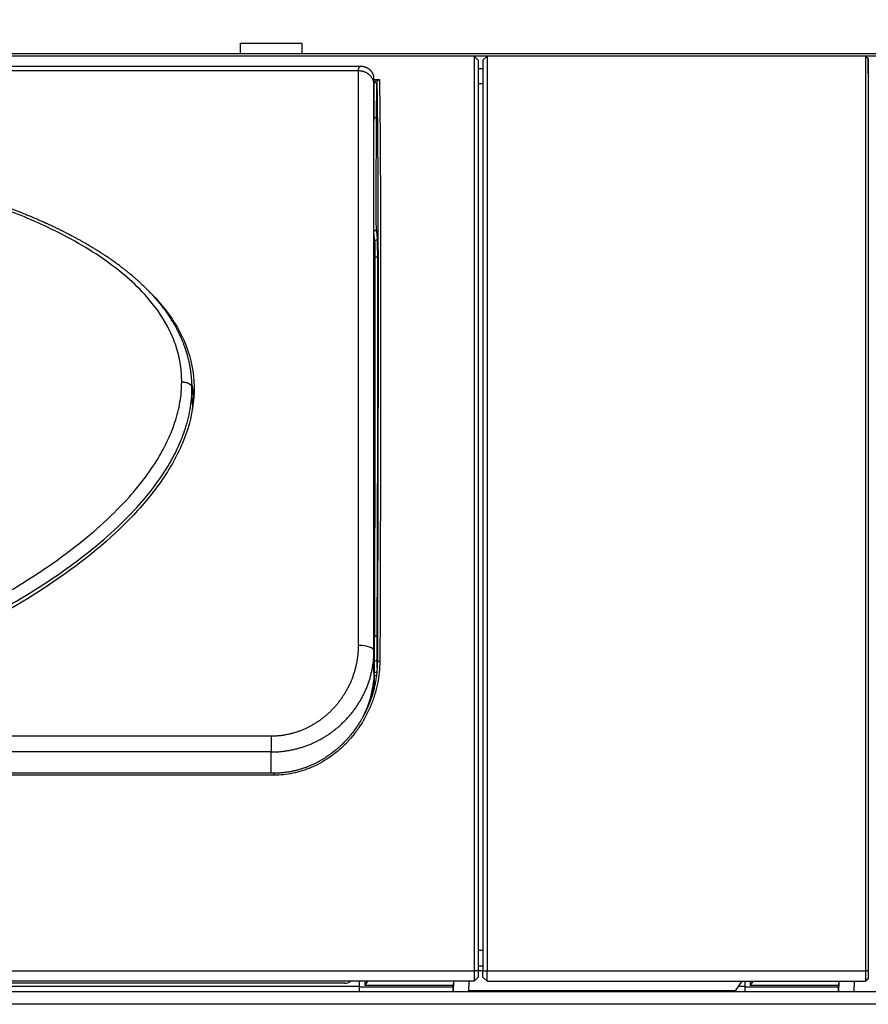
# Model space of a CAD drawing. Header units: millimetres. Extents: x 158 to 846, y 86 to 749.
# Tile 60 of 95: x 380 to 397, y 605 to 625. Entities that reach past the tile are written whole.
import ezdxf

# ---------------------------------------------------------------- set-up
doc = ezdxf.new("R2010")
doc.units = ezdxf.units.MM
doc.layers.add('1', color=7, linetype='CONTINUOUS', true_color=0xffffff)
doc.layers.add('TOP', color=7, linetype='CONTINUOUS', true_color=0xffffff)
doc.styles.add('iso-1', font='isocp.shx')
doc.dimstyles.get("Standard").update_dxf_attribs({"dimtxt": 0.18, "dimasz": 0.18, "dimexe": 0.18, "dimexo": 0.0625, "dimgap": 0.09, "dimtad": 0, "dimtih": 1, "dimtoh": 1, "dimdec": 4, "dimzin": 0, "dimdsep": 46, "dimtxsty": 'Standard', "dimcen": 0.09, "dimadec": 0, "dimazin": 0, "dimtfac": 1, "dimtdec": 4, "dimtofl": 0, "dimtmove": 0, "dimatfit": 3, "dimfxl": 1, "dimtolj": 1, "dimtzin": 0, "dimarcsym": 0})

# ---------------------------------------------------------------- blocks, each defined once
blk = doc.blocks.new('DimnDraft3D4')
at = {"layer": 'TOP', "color": 2, "linetype": 'Continuous', "transparency": 16777216}
for p, q in [((173.067, 621.759), (173.067, 746.14)), ((405.517, 731.359), (405.517, 746.14)), ((405.517, 744.14), (173.067, 744.14))]:
    blk.add_line(p, q, dxfattribs=at)
for points in [[(173.067, 744.14), (176.567, 744.601), (176.567, 743.679), (173.067, 744.14)], [(405.517, 744.14), (402.017, 743.679), (402.017, 744.601), (405.517, 744.14)]]:
    blk.add_solid(points, dxfattribs=at)
at = {"layer": 'TOP', "color": 2, "linetype": 'Continuous', "transparency": 16777216, "insert": (285.728, 744.711), "char_height": 3.5, "attachment_point": 7, "line_spacing_factor": 0.963855, "style": 'iso-1'}
blk.add_mtext('\\W01.000;\\fisocp.shx,bigfont.shx;2325 ', dxfattribs=at)

msp = doc.modelspace()

# ---------------------------------------------------------------- linework, layer by layer
at = {"layer": '1', "color": 7, "linetype": 'Continuous'}
for p, q in [((384.692, 623.909), (384.692, 624.109)), ((384.692, 624.109), (385.892, 624.109)), ((385.892, 623.909), (385.892, 624.109)), ((363.267, 623.909), (403.357, 623.909)), ((331.377, 623.859), (403.357, 623.859)), ((389.237, 623.858), (345.497, 623.858)), ((389.317, 623.778), (389.237, 623.858)), ((389.237, 623.858), (389.237, 606.062)), ((389.237, 623.858), (389.237, 623.858)), ((389.317, 623.778), (389.317, 623.778)), ((389.317, 623.778), (389.317, 606.061)), ((389.487, 623.858), (389.407, 623.778)), ((389.407, 623.778), (389.407, 606.061)), ((389.407, 623.778), (389.407, 623.778)), ((396.852, 623.858), (389.487, 623.858)), ((389.487, 623.858), (389.487, 623.858)), ((389.487, 623.858), (389.487, 606.062)), ((396.906, 623.509), (396.902, 623.805)), ((387.024, 623.655), (347.71, 623.655)), ((387.343, 623.328), (387.342, 623.33)), ((387.343, 623.328), (387.343, 623.333)), ((387.286, 623.292), (387.287, 623.288)), ((383.744, 617.462), (383.744, 617.466)), ((387.287, 611.86), (387.287, 612.284)), ((387.287, 611.859), (387.287, 611.86)), ((385.343, 609.905), (349.39, 609.905)), ((389.317, 606.159), (389.407, 606.159)), ((389.237, 606.062), (389.237, 605.859)), ((389.317, 605.939), (389.237, 605.859)), ((389.317, 606.064), (389.407, 606.064)), ((389.317, 606.061), (389.317, 605.939)), ((389.407, 605.939), (389.407, 606.061)), ((389.407, 605.939), (389.487, 605.859)), ((389.487, 605.859), (389.487, 606.062)), ((396.904, 605.909), (396.854, 605.859)), ((389.237, 605.859), (345.497, 605.859)), ((347.727, 605.759), (387.006, 605.759)), ((386.714, 605.82), (348.019, 605.82)), ((387.007, 605.742), (387.007, 605.859)), ((388.829, 605.742), (387.007, 605.742)), ((387.007, 605.659), (387.007, 605.742)), ((387.16, 605.859), (387.107, 605.774)), ((387.107, 605.859), (387.107, 605.774)), ((388.829, 605.774), (387.107, 605.774)), ((388.828, 605.659), (388.829, 605.742)), ((388.831, 605.859), (388.829, 605.774)), ((388.829, 605.742), (388.829, 605.774)), ((388.833, 605.659), (388.838, 605.859)), ((389.132, 605.659), (389.137, 605.859)), ((389.487, 605.859), (396.854, 605.859)), ((394.324, 605.67), (394.449, 605.859)), ((394.383, 605.759), (394.506, 605.759)), ((394.507, 605.742), (394.507, 605.859)), ((394.507, 605.659), (394.507, 605.742)), ((396.329, 605.742), (394.507, 605.742)), ((394.66, 605.859), (394.607, 605.774)), ((394.607, 605.859), (394.607, 605.774)), ((396.329, 605.774), (394.607, 605.774)), ((396.328, 605.659), (396.329, 605.742)), ((396.331, 605.859), (396.329, 605.774)), ((396.329, 605.742), (396.329, 605.774)), ((396.333, 605.659), (396.338, 605.859)), ((396.632, 605.659), (396.637, 605.859)), ((331.377, 605.659), (403.357, 605.659)), ((394.324, 605.67), (389.132, 605.67)), ((389.257, 605.659), (389.257, 605.67))]:
    msp.add_line(p, q, dxfattribs=at)
at = {"layer": '1', "color": 252, "linetype": 'Continuous'}
for p, q in [((389.237, 623.858), (345.497, 623.858)), ((389.317, 623.778), (389.237, 623.858)), ((389.407, 623.778), (389.487, 623.858)), ((396.852, 623.858), (389.487, 623.858)), ((347.747, 623.574), (386.987, 623.574)), ((389.406, 623.609), (389.316, 623.609)), ((396.906, 623.609), (396.904, 623.609)), ((387.287, 623.399), (387.392, 623.399)), ((387.293, 623.339), (387.287, 623.339)), ((387.288, 622.657), (387.293, 623.339)), ((387.338, 622.646), (387.343, 623.328)), ((389.407, 623.319), (389.317, 623.319)), ((387.286, 622.657), (387.288, 622.657)), ((387.347, 622.489), (387.349, 622.489)), ((387.355, 620.314), (387.334, 620.5)), ((387.305, 620.265), (387.287, 620.43)), ((387.305, 620.265), (387.287, 620.265)), ((387.309, 619.942), (387.287, 619.942)), ((383.754, 617.085), (383.745, 617.397)), ((387.287, 612.567), (387.3, 612.567)), ((387.299, 612.088), (387.287, 612.088)), ((387.299, 611.863), (387.299, 612.088)), ((387.349, 611.963), (387.349, 612.123)), ((387.351, 612.012), (387.352, 612.07)), ((387.287, 611.863), (387.299, 611.863)), ((387.293, 611.675), (387.277, 611.675)), ((373.229, 610.631), (385.287, 610.631)), ((385.287, 610.631), (385.287, 610.318)), ((385.287, 610.318), (372.286, 610.318)), ((385.287, 609.905), (385.287, 610.318)), ((385.342, 609.866), (349.391, 609.866)), ((389.317, 606.464), (389.407, 606.464)), ((345.497, 606.062), (389.237, 606.062)), ((389.317, 606.061), (389.237, 606.062)), ((389.407, 606.061), (389.487, 606.062)), ((389.487, 606.062), (396.852, 606.062)), ((403.357, 605.409), (331.377, 605.409))]:
    msp.add_line(p, q, dxfattribs=at)
at = {"layer": '1', "color": 7, "linetype": 'Continuous'}
for centre, major_axis, ratio, start_param, end_param in [((387.288, 622.646), (-0.05, 0.0004), 0.227403, 3.147929, 4.71412), ((387.348, 622.489), (0.001, 0.15), 0.006171, 4.712427, 7.85402), ((387.348, 622.489), (0.001, 0.15), 0.006171, 1.570834, 4.712427), ((387.284, 620.5), (-0.0497, -0.0055), 0.998613, 1.506035, 3.024143), ((387.309, 619.982), (-0.05, -0.0001), 0.814014, 1.56878, 3.130988), ((387.299, 612.123), (-0.05, 0), 0.707107, 1.570796, 3.13285), ((387.4, 612.069), (0.05, -0.0002), 0.345959, 1.572144, 3.101293), ((387.299, 611.899), (-0.05, 0), 0.707107, 1.570796, 2.683523), ((386.714, 605.925), (0.15, 0), 0.70217, 4.712389, 5.607407)]:
    msp.add_ellipse(centre, major_axis=major_axis, ratio=ratio, start_param=start_param, end_param=end_param, dxfattribs=at)
at = {"layer": '1', "color": 252, "linetype": 'Continuous'}
msp.add_ellipse((386.987, 612.284), major_axis=(-0.3, 0), ratio=0.351057, start_param=3.141593, end_param=4.712389, dxfattribs=at)
at = {"layer": '1', "color": 7, "linetype": 'Continuous'}
for points, degree in [([(396.902, 623.808), (396.852, 623.858)], 1), ([(396.906, 623.509), (396.906, 623.493), (396.906, 623.476), (396.907, 623.459)], 3), ([(389.407, 623.319), (389.362, 623.319), (389.317, 623.319)], 2), ([(387.287, 612.284), (387.287, 612.345), (387.287, 612.469), (387.287, 612.653), (387.287, 612.837), (387.287, 613.02), (387.287, 613.202), (387.287, 613.383), (387.287, 613.563), (387.287, 613.743), (387.287, 613.921), (387.287, 614.098), (387.287, 614.275), (387.287, 614.45), (387.287, 614.625), (387.287, 614.798), (387.287, 614.971), (387.287, 615.142), (387.287, 615.312), (387.287, 615.482), (387.287, 615.65), (387.287, 615.816), (387.287, 615.982), (387.287, 616.147), (387.287, 616.31), (387.287, 616.472), (387.287, 616.633), (387.287, 616.792), (387.287, 616.951), (387.287, 617.108), (387.287, 617.263), (387.287, 617.418), (387.287, 617.571), (387.287, 617.722), (387.287, 617.873), (387.287, 618.021), (387.287, 618.169), (387.287, 618.315), (387.287, 618.459), (387.287, 618.602), (387.287, 618.744), (387.287, 618.884), (387.287, 619.022), (387.287, 619.159), (387.287, 619.294), (387.287, 619.428), (387.287, 619.56), (387.287, 619.691), (387.287, 619.82), (387.287, 619.947), (387.287, 620.073), (387.287, 620.197), (387.287, 620.319), (387.287, 620.44), (387.287, 620.559), (387.287, 620.676), (387.287, 620.792), (387.287, 620.905), (387.287, 621.017), (387.287, 621.127), (387.287, 621.236), (387.287, 621.342), (387.287, 621.447), (387.287, 621.55), (387.287, 621.651), (387.287, 621.75), (387.287, 621.848), (387.287, 621.943), (387.287, 622.037), (387.287, 622.128), (387.287, 622.218), (387.287, 622.306), (387.287, 622.392), (387.287, 622.476), (387.287, 622.558), (387.287, 622.638), (387.287, 622.716), (387.287, 622.792), (387.287, 622.867), (387.287, 622.935), (387.287, 622.995), (387.287, 623.047), (387.287, 623.092), (387.287, 623.131), (387.287, 623.165), (387.287, 623.196), (387.287, 623.222), (387.287, 623.247), (387.287, 623.268), (387.287, 623.281), (387.287, 623.288)], 3), ([(387.359, 619.982), (387.359, 620.021), (387.358, 620.093), (387.358, 620.183), (387.357, 620.251), (387.356, 620.296), (387.355, 620.311), (387.355, 620.314)], 3), ([(383.744, 617.468), (383.761, 617.369), (383.772, 617.268), (383.776, 617.167)], 3), ([(383.753, 617.15), (383.748, 617.306), (383.744, 617.462)], 2), ([(383.754, 617.085), (383.753, 617.049), (383.751, 617.014), (383.75, 616.978)], 3), ([(383.754, 617.085), (383.753, 617.107), (383.752, 617.128), (383.751, 617.15)], 3), ([(387.286, 612.263), (387.286, 612.27), (387.287, 612.277), (387.287, 612.284)], 3), ([(387.299, 611.797), (387.299, 611.809), (387.299, 611.832), (387.299, 611.853), (387.299, 611.863)], 3), ([(387.293, 611.675), (387.295, 611.697), (387.298, 611.739), (387.299, 611.779), (387.299, 611.797)], 3), ([(396.907, 605.909), (396.89, 605.893), (396.873, 605.876), (396.857, 605.859)], 3)]:
    msp.add_open_spline(points, degree=degree, dxfattribs=at)
for points, knots in [([(396.852, 623.858), (396.852, 623.857), (396.852, 623.843), (396.852, 623.768), (396.852, 623.557), (396.853, 623.172), (396.853, 622.641), (396.853, 621.971), (396.853, 621.165), (396.853, 620.234), (396.853, 619.18), (396.853, 618.018), (396.853, 616.75), (396.853, 615.397), (396.853, 613.96), (396.853, 612.458), (396.853, 610.896), (396.852, 609.297), (396.852, 607.858), (396.852, 606.779), (396.852, 606.241), (396.852, 606.062)], [0, 0, 0, 0, 0.019608, 0.058824, 0.117647, 0.176471, 0.235294, 0.294118, 0.352941, 0.411765, 0.470588, 0.529412, 0.588235, 0.647059, 0.705882, 0.764706, 0.823529, 0.882353, 0.941176, 0.980392, 1, 1, 1, 1]), ([(396.902, 623.808), (396.902, 623.802), (396.902, 623.79), (396.903, 623.725), (396.903, 623.626), (396.903, 623.443), (396.903, 623.123), (396.903, 622.595), (396.903, 621.926), (396.903, 621.123), (396.903, 620.193), (396.903, 619.144), (396.903, 617.983), (396.903, 616.722), (396.903, 615.369), (396.903, 613.938), (396.903, 612.438), (396.903, 610.884), (396.903, 609.556), (396.903, 608.482), (396.903, 607.765), (396.902, 607.137), (396.902, 606.599), (396.902, 606.24), (396.902, 606.061)], [0, 0, 0, 0, 0.029039, 0.058079, 0.087374, 0.116669, 0.175564, 0.234601, 0.293583, 0.352569, 0.411501, 0.470522, 0.529465, 0.588486, 0.647418, 0.706405, 0.765386, 0.824424, 0.883318, 0.912615, 0.941912, 0.961274, 0.980637, 1, 1, 1, 1]), ([(386.987, 623.574), (386.987, 623.577), (386.987, 623.583), (386.987, 623.592), (386.988, 623.601), (386.989, 623.608), (386.99, 623.616), (386.991, 623.622), (386.993, 623.628), (386.995, 623.634), (386.998, 623.639), (387, 623.643), (387.003, 623.646), (387.006, 623.649), (387.01, 623.652), (387.014, 623.654), (387.017, 623.655), (387.02, 623.655), (387.021, 623.655)], [0, 0, 0, 0, 0.063279, 0.126558, 0.189837, 0.253116, 0.316395, 0.379674, 0.442953, 0.506231, 0.56951, 0.632789, 0.696068, 0.759347, 0.822626, 0.885905, 0.949184, 1, 1, 1, 1]), ([(387.287, 623.422), (387.287, 623.422), (387.287, 623.424), (387.287, 623.425), (387.287, 623.427), (387.287, 623.429), (387.286, 623.43), (387.286, 623.431), (387.286, 623.432), (387.286, 623.433), (387.286, 623.433), (387.286, 623.433), (387.286, 623.433), (387.286, 623.434), (387.286, 623.434), (387.286, 623.435), (387.286, 623.436), (387.286, 623.438), (387.286, 623.442), (387.286, 623.446), (387.285, 623.45), (387.285, 623.454), (387.284, 623.459), (387.283, 623.464), (387.282, 623.471), (387.28, 623.477), (387.278, 623.483), (387.276, 623.491), (387.272, 623.499), (387.269, 623.508), (387.265, 623.516), (387.26, 623.524), (387.256, 623.532), (387.251, 623.54), (387.243, 623.551), (387.234, 623.563), (387.223, 623.574), (387.213, 623.584), (387.203, 623.593), (387.191, 623.602), (387.179, 623.61), (387.167, 623.618), (387.155, 623.624), (387.143, 623.63), (387.128, 623.636), (387.112, 623.642), (387.096, 623.646), (387.083, 623.649), (387.073, 623.651), (387.063, 623.653), (387.053, 623.654), (387.041, 623.655), (387.032, 623.655), (387.025, 623.655), (387.024, 623.655)], [0, 0, 0, 0, 0.006038, 0.049787, 0.081818, 0.10984, 0.133862, 0.153895, 0.169945, 0.182018, 0.188466, 0.192681, 0.193952, 0.194667, 0.195498, 0.199596, 0.207064, 0.222277, 0.243515, 0.270809, 0.294965, 0.315472, 0.332432, 0.346023, 0.356815, 0.369209, 0.384919, 0.404078, 0.426783, 0.45252, 0.476728, 0.498408, 0.517519, 0.534029, 0.562047, 0.595234, 0.625483, 0.650291, 0.673794, 0.699376, 0.726603, 0.754199, 0.776498, 0.800396, 0.826933, 0.856157, 0.886047, 0.90234, 0.916677, 0.931056, 0.948229, 0.968558, 0.993126, 1, 1, 1, 1]), ([(387.286, 623.293), (387.286, 623.303), (387.287, 623.323), (387.287, 623.35), (387.287, 623.373), (387.287, 623.385), (387.287, 623.39)], [0, 0, 0, 0, 0.245085, 0.509568, 0.774523, 1, 1, 1, 1]), ([(387.287, 623.381), (387.287, 623.383), (387.287, 623.386), (387.287, 623.39), (387.287, 623.395), (387.287, 623.399), (387.287, 623.403), (387.287, 623.407), (387.287, 623.411), (387.287, 623.414), (387.287, 623.417), (387.287, 623.419), (387.287, 623.422), (387.287, 623.424), (387.287, 623.425), (387.287, 623.427), (387.287, 623.428), (387.287, 623.429), (387.287, 623.429), (387.287, 623.429), (387.287, 623.429), (387.287, 623.429), (387.287, 623.429)], [0, 0, 0, 0, 0.047873, 0.100256, 0.152639, 0.205022, 0.257405, 0.309788, 0.362171, 0.414555, 0.466938, 0.519321, 0.571704, 0.624087, 0.67647, 0.728853, 0.781236, 0.83362, 0.886003, 0.938386, 0.990769, 1, 1, 1, 1]), ([(383.744, 617.466), (383.744, 617.469), (383.744, 617.479), (383.743, 617.495), (383.742, 617.514), (383.741, 617.534), (383.74, 617.555), (383.738, 617.576), (383.736, 617.598), (383.734, 617.62), (383.732, 617.642), (383.73, 617.663), (383.727, 617.684), (383.725, 617.703), (383.723, 617.718), (383.721, 617.73), (383.72, 617.739), (383.719, 617.747), (383.718, 617.754), (383.716, 617.765), (383.714, 617.779), (383.711, 617.798), (383.706, 617.822), (383.701, 617.851), (383.694, 617.883), (383.688, 617.913), (383.681, 617.944), (383.673, 617.975), (383.665, 618.008), (383.658, 618.032), (383.653, 618.049), (383.65, 618.059), (383.647, 618.069), (383.645, 618.078), (383.642, 618.087), (383.638, 618.099), (383.634, 618.113), (383.628, 618.13), (383.622, 618.149), (383.614, 618.172), (383.605, 618.198), (383.595, 618.227), (383.584, 618.256), (383.573, 618.284), (383.563, 618.309), (383.553, 618.332), (383.544, 618.353), (383.536, 618.371), (383.529, 618.387), (383.524, 618.398), (383.52, 618.406), (383.518, 618.412), (383.514, 618.419), (383.51, 618.428), (383.504, 618.44), (383.498, 618.454), (383.49, 618.47), (383.481, 618.487), (383.471, 618.508), (383.458, 618.533), (383.443, 618.561), (383.429, 618.587), (383.414, 618.613), (383.399, 618.639), (383.383, 618.666), (383.366, 618.694), (383.351, 618.719), (383.339, 618.738), (383.331, 618.75), (383.325, 618.76), (383.319, 618.768), (383.315, 618.775), (383.311, 618.781), (383.306, 618.789), (383.299, 618.8), (383.29, 618.812), (383.28, 618.828), (383.267, 618.846), (383.251, 618.868), (383.233, 618.893), (383.214, 618.92), (383.193, 618.948), (383.171, 618.977), (383.148, 619.006), (383.126, 619.033), (383.107, 619.056), (383.091, 619.076), (383.076, 619.094), (383.063, 619.109), (383.052, 619.122), (383.043, 619.132), (383.037, 619.139), (383.031, 619.146), (383.023, 619.155), (383.014, 619.165), (383.002, 619.178), (382.989, 619.193), (382.975, 619.208), (382.961, 619.223), (382.948, 619.238), (382.934, 619.252), (382.92, 619.267), (382.898, 619.29), (382.866, 619.322), (382.83, 619.358), (382.799, 619.388), (382.772, 619.414), (382.746, 619.438), (382.722, 619.461), (382.698, 619.482), (382.676, 619.502), (382.657, 619.519), (382.639, 619.535), (382.623, 619.548), (382.61, 619.559), (382.6, 619.568), (382.592, 619.575), (382.585, 619.581), (382.58, 619.585), (382.574, 619.59), (382.568, 619.595), (382.56, 619.602), (382.549, 619.611), (382.535, 619.623), (382.52, 619.635), (382.504, 619.648), (382.489, 619.66), (382.471, 619.675), (382.451, 619.69), (382.429, 619.707), (382.408, 619.724), (382.386, 619.741), (382.361, 619.76), (382.332, 619.781), (382.301, 619.805), (382.267, 619.83), (382.23, 619.856), (382.194, 619.882), (382.16, 619.905), (382.128, 619.927), (382.096, 619.949), (382.066, 619.969), (382.038, 619.988), (382.014, 620.003), (381.993, 620.017), (381.976, 620.027), (381.963, 620.036), (381.952, 620.043), (381.944, 620.048), (381.937, 620.052), (381.93, 620.057), (381.922, 620.062), (381.912, 620.069), (381.898, 620.077), (381.88, 620.089), (381.857, 620.103), (381.831, 620.118), (381.803, 620.136), (381.771, 620.154), (381.738, 620.174), (381.697, 620.198), (381.65, 620.225), (381.594, 620.257), (381.536, 620.289), (381.475, 620.322), (381.414, 620.355), (381.35, 620.388), (381.285, 620.421), (381.22, 620.454), (381.153, 620.487), (381.086, 620.519), (381.032, 620.545), (380.992, 620.564), (380.967, 620.575), (380.945, 620.585), (380.926, 620.594), (380.911, 620.601), (380.899, 620.606), (380.89, 620.61), (380.882, 620.614), (380.873, 620.618), (380.861, 620.624), (380.847, 620.63), (380.829, 620.638), (380.806, 620.648), (380.779, 620.66), (380.747, 620.674), (380.713, 620.689), (380.677, 620.704), (380.642, 620.719), (380.607, 620.734), (380.571, 620.749), (380.534, 620.764), (380.476, 620.788), (380.395, 620.821), (380.293, 620.861), (380.196, 620.898), (380.102, 620.933), (380.013, 620.966), (379.927, 620.997), (379.844, 621.027), (379.764, 621.054), (379.686, 621.081), (379.609, 621.107), (379.532, 621.132), (379.455, 621.157), (379.382, 621.18), (379.311, 621.202), (379.244, 621.223), (379.18, 621.243), (379.115, 621.262), (379.047, 621.282), (378.976, 621.303), (378.9, 621.325), (378.821, 621.347), (378.735, 621.371), (378.643, 621.397), (378.543, 621.424), (378.439, 621.451), (378.333, 621.478), (378.182, 621.516), (377.986, 621.564), (377.743, 621.621), (377.498, 621.676), (377.301, 621.718), (377.156, 621.748), (377.062, 621.767), (376.971, 621.785), (376.881, 621.803), (376.795, 621.819), (376.705, 621.836), (376.614, 621.853), (376.521, 621.871), (376.431, 621.887), (376.359, 621.9), (376.306, 621.909), (376.272, 621.915), (376.241, 621.92), (376.214, 621.925), (376.192, 621.929), (376.175, 621.932), (376.163, 621.934), (376.153, 621.935), (376.145, 621.937), (376.138, 621.938), (376.128, 621.94), (376.114, 621.942), (376.093, 621.946), (376.068, 621.95), (376.04, 621.954), (376.011, 621.959), (375.981, 621.964), (375.949, 621.969), (375.874, 621.982), (375.757, 622.001), (375.594, 622.026), (375.428, 622.051), (375.258, 622.076), (375.084, 622.101), (374.907, 622.125), (374.73, 622.149), (374.52, 622.176), (374.277, 622.206), (374.001, 622.238), (373.728, 622.268), (373.456, 622.297), (373.177, 622.325), (372.888, 622.352), (372.651, 622.372), (372.476, 622.387), (372.364, 622.396), (372.256, 622.405), (372.153, 622.412), (372.057, 622.42), (371.966, 622.426), (371.879, 622.433), (371.794, 622.439), (371.711, 622.445), (371.627, 622.45), (371.537, 622.456), (371.442, 622.462), (371.34, 622.469), (371.235, 622.475), (371.126, 622.482), (371.014, 622.488), (370.898, 622.494), (370.78, 622.501), (370.66, 622.507), (370.541, 622.513), (370.411, 622.519), (370.27, 622.525), (370.119, 622.532), (369.968, 622.538), (369.815, 622.544), (369.692, 622.548), (369.601, 622.551), (369.541, 622.553), (369.48, 622.555), (369.415, 622.557), (369.346, 622.56), (369.272, 622.562), (369.195, 622.564), (369.114, 622.566), (369.029, 622.568), (368.94, 622.57), (368.848, 622.572), (368.751, 622.574), (368.651, 622.576), (368.547, 622.578), (368.439, 622.58), (368.327, 622.582), (368.211, 622.583), (368.087, 622.585), (367.955, 622.586), (367.815, 622.587), (367.669, 622.588), (367.52, 622.589), (367.418, 622.589), (367.367, 622.589)], [0, 0, 0, 0, 0.00058, 0.0016, 0.002767, 0.004072, 0.005433, 0.006838, 0.008287, 0.009654, 0.011058, 0.0125, 0.01391, 0.01514, 0.016184, 0.016888, 0.017472, 0.017935, 0.018387, 0.018975, 0.01995, 0.021159, 0.022601, 0.024744, 0.026799, 0.028754, 0.030607, 0.032921, 0.035056, 0.037003, 0.037716, 0.0384, 0.039054, 0.03968, 0.040276, 0.040966, 0.04192, 0.043096, 0.044461, 0.04581, 0.047826, 0.049715, 0.051799, 0.053704, 0.055429, 0.05708, 0.058537, 0.059803, 0.060877, 0.061759, 0.062199, 0.062572, 0.063037, 0.063685, 0.064516, 0.06551, 0.066681, 0.067946, 0.069177, 0.071289, 0.07329, 0.07518, 0.076997, 0.078905, 0.080922, 0.083051, 0.085286, 0.086373, 0.087306, 0.088085, 0.088708, 0.089177, 0.089522, 0.09016, 0.090971, 0.091954, 0.093111, 0.09444, 0.096263, 0.098253, 0.100342, 0.10253, 0.104816, 0.107202, 0.109686, 0.111265, 0.11288, 0.114382, 0.115684, 0.116786, 0.117512, 0.118114, 0.118625, 0.119309, 0.120222, 0.1213, 0.122572, 0.123874, 0.125157, 0.126421, 0.127665, 0.128891, 0.130097, 0.133764, 0.137242, 0.139611, 0.141884, 0.144061, 0.146141, 0.148106, 0.149901, 0.151523, 0.152973, 0.154251, 0.155357, 0.156105, 0.156747, 0.157283, 0.157713, 0.158072, 0.158534, 0.159207, 0.16009, 0.161185, 0.162446, 0.16369, 0.164898, 0.166069, 0.167837, 0.169516, 0.171106, 0.172644, 0.17463, 0.176806, 0.179173, 0.181731, 0.18448, 0.18742, 0.189631, 0.191939, 0.194329, 0.196559, 0.198544, 0.200284, 0.201702, 0.202902, 0.203885, 0.204651, 0.2052, 0.205568, 0.20602, 0.206611, 0.207339, 0.208205, 0.209548, 0.211128, 0.212944, 0.214898, 0.217067, 0.219425, 0.221786, 0.225428, 0.228987, 0.233114, 0.237123, 0.241014, 0.245359, 0.249572, 0.253804, 0.258085, 0.262414, 0.266792, 0.268422, 0.270025, 0.271429, 0.272609, 0.273605, 0.274354, 0.274857, 0.275272, 0.27586, 0.276604, 0.277486, 0.278507, 0.280006, 0.281729, 0.283676, 0.285847, 0.288242, 0.29028, 0.292457, 0.294708, 0.296935, 0.299135, 0.305531, 0.311697, 0.317633, 0.323194, 0.328538, 0.333664, 0.338573, 0.343276, 0.34782, 0.352211, 0.356864, 0.361331, 0.365614, 0.369711, 0.373623, 0.377138, 0.380847, 0.384754, 0.388861, 0.393166, 0.397671, 0.402374, 0.407777, 0.413421, 0.419301, 0.425267, 0.431247, 0.444641, 0.458102, 0.47163, 0.485225, 0.490399, 0.495515, 0.500497, 0.505345, 0.510059, 0.51464, 0.519866, 0.524907, 0.529761, 0.53443, 0.536444, 0.538293, 0.539954, 0.541428, 0.542715, 0.543457, 0.544118, 0.544687, 0.545079, 0.545391, 0.545814, 0.546661, 0.547762, 0.549118, 0.550729, 0.552173, 0.553774, 0.555529, 0.557336, 0.565789, 0.57444, 0.583287, 0.592331, 0.601571, 0.610966, 0.62031, 0.629576, 0.644237, 0.658698, 0.672958, 0.687084, 0.701179, 0.716648, 0.732081, 0.738056, 0.743843, 0.749443, 0.754854, 0.759696, 0.764376, 0.768896, 0.773255, 0.777479, 0.781794, 0.786253, 0.791323, 0.796566, 0.801983, 0.807573, 0.813337, 0.819274, 0.825385, 0.831583, 0.837717, 0.843782, 0.85162, 0.859342, 0.866945, 0.874945, 0.88281, 0.885863, 0.888895, 0.892004, 0.8953, 0.898858, 0.902611, 0.906561, 0.910706, 0.915047, 0.919584, 0.924316, 0.929245, 0.934369, 0.93969, 0.945206, 0.950918, 0.956826, 0.962929, 0.969869, 0.977047, 0.984461, 0.992112, 1, 1, 1, 1]), ([(387.33, 620.967), (387.33, 620.994), (387.33, 621.074), (387.33, 621.22), (387.331, 621.408), (387.332, 621.609), (387.332, 621.823), (387.334, 622.046), (387.335, 622.266), (387.336, 622.472), (387.337, 622.59), (387.338, 622.646)], [0, 0, 0, 0, 0.062343, 0.17955, 0.296757, 0.413964, 0.531171, 0.648379, 0.765586, 0.882793, 1, 1, 1, 1]), ([(382.818, 619.37), (383.018, 619.183), (383.198, 618.98), (383.499, 618.536), (383.62, 618.289), (383.771, 617.768), (383.801, 617.497), (383.76, 616.935), (383.691, 616.656), (383.47, 616.103), (383.317, 615.833), (382.958, 615.32), (382.749, 615.073), (382.062, 614.368), (381.538, 613.954), (380.408, 613.198), (379.804, 612.859), (378.56, 612.252), (377.915, 611.981), (375.954, 611.261), (374.607, 610.898), (373.229, 610.631)], [0, 0, 0, 0, 0.060032, 0.060032, 0.122697, 0.122697, 0.185361, 0.185361, 0.248026, 0.248026, 0.31069, 0.31069, 0.373355, 0.373355, 0.498684, 0.498684, 0.624013, 0.624013, 0.749342, 0.749342, 1, 1, 1, 1]), ([(387.35, 612.586), (387.351, 612.953), (387.353, 613.676), (387.356, 614.728), (387.359, 615.739), (387.36, 616.704), (387.361, 617.617), (387.361, 618.231), (387.361, 618.547), (387.361, 618.589)], [0, 0, 0, 0, 0.162466, 0.324932, 0.487399, 0.649865, 0.812331, 0.974797, 1, 1, 1, 1]), ([(387.366, 618.445), (387.366, 618.319), (387.366, 617.906), (387.365, 617.179), (387.364, 616.239), (387.362, 615.254), (387.359, 614.228), (387.356, 613.167), (387.353, 612.439), (387.352, 612.07)], [0, 0, 0, 0, 0.069835, 0.224863, 0.37989, 0.534918, 0.689945, 0.844973, 1, 1, 1, 1]), ([(387.349, 612.159), (387.349, 612.181), (387.349, 612.238), (387.349, 612.338), (387.349, 612.459), (387.35, 612.543), (387.35, 612.586)], [0, 0, 0, 0, 0.175598, 0.450399, 0.725199, 1, 1, 1, 1]), ([(387.352, 612.072), (387.352, 612.05), (387.351, 612.006), (387.348, 611.942), (387.343, 611.881), (387.337, 611.823), (387.33, 611.768), (387.321, 611.716), (387.312, 611.668), (387.303, 611.622), (387.293, 611.577), (387.282, 611.532), (387.27, 611.489), (387.259, 611.449), (387.248, 611.414), (387.237, 611.382), (387.228, 611.355), (387.22, 611.333), (387.214, 611.315), (387.208, 611.3), (387.204, 611.287), (387.2, 611.278), (387.197, 611.271), (387.195, 611.267), (387.194, 611.263), (387.193, 611.259), (387.19, 611.254), (387.187, 611.246), (387.183, 611.236), (387.174, 611.213), (387.158, 611.177), (387.137, 611.129), (387.113, 611.081), (387.088, 611.032), (387.061, 610.983), (387.029, 610.927), (386.991, 610.865), (386.946, 610.798), (386.906, 610.742), (386.873, 610.699), (386.849, 610.669), (386.826, 610.641), (386.805, 610.615), (386.785, 610.592), (386.766, 610.57), (386.748, 610.551), (386.733, 610.535), (386.719, 610.52), (386.708, 610.509), (386.7, 610.501), (386.694, 610.494), (386.687, 610.488), (386.68, 610.48), (386.669, 610.47), (386.654, 610.455), (386.634, 610.436), (386.61, 610.414), (386.582, 610.389), (386.551, 610.362), (386.515, 610.333), (386.478, 610.304), (386.44, 610.276), (386.403, 610.249), (386.362, 610.221), (386.318, 610.192), (386.271, 610.164), (386.221, 610.135), (386.168, 610.107), (386.111, 610.079), (386.053, 610.053), (385.994, 610.029), (385.933, 610.006), (385.869, 609.985), (385.803, 609.966), (385.733, 609.949), (385.66, 609.934), (385.585, 609.922), (385.506, 609.912), (385.425, 609.907), (385.37, 609.905), (385.342, 609.905)], [0, 0, 0, 0, 0.02119, 0.041487, 0.060889, 0.079394, 0.097001, 0.11342, 0.128974, 0.143663, 0.157487, 0.172816, 0.186918, 0.199794, 0.211443, 0.221865, 0.23106, 0.237929, 0.243907, 0.248993, 0.253189, 0.2561, 0.258344, 0.259921, 0.260834, 0.261894, 0.263702, 0.266271, 0.2696, 0.273652, 0.289425, 0.306411, 0.322601, 0.339652, 0.357115, 0.374941, 0.399271, 0.424244, 0.449858, 0.462156, 0.474116, 0.485199, 0.495404, 0.504731, 0.513595, 0.521488, 0.528411, 0.534363, 0.53934, 0.54254, 0.545118, 0.547757, 0.550916, 0.554594, 0.561669, 0.570113, 0.579923, 0.591102, 0.603695, 0.617726, 0.633194, 0.646325, 0.660338, 0.675233, 0.691008, 0.707664, 0.724878, 0.74294, 0.761849, 0.781605, 0.800299, 0.819692, 0.839783, 0.860573, 0.882061, 0.904247, 0.927133, 0.95072, 0.975011, 1, 1, 1, 1]), ([(387.287, 611.86), (387.287, 611.859), (387.287, 611.858), (387.287, 611.855), (387.287, 611.851), (387.286, 611.85), (387.286, 611.849)], [0, 0, 0, 0, 0.050104, 0.5225, 0.946251, 1, 1, 1, 1]), ([(387.111, 611.077), (387.118, 611.092), (387.131, 611.121), (387.15, 611.166), (387.168, 611.213), (387.186, 611.262), (387.203, 611.315), (387.22, 611.37), (387.235, 611.429), (387.248, 611.489), (387.26, 611.55), (387.269, 611.612), (387.275, 611.654), (387.277, 611.676), (387.277, 611.676)], [0, 0, 0, 0, 0.077836, 0.152664, 0.231979, 0.315783, 0.404076, 0.496858, 0.594131, 0.695894, 0.793122, 0.894126, 0.998903, 1, 1, 1, 1]), ([(396.852, 606.062), (396.852, 606.056), (396.852, 606.038), (396.852, 606.003), (396.852, 605.959), (396.852, 605.917), (396.853, 605.884), (396.853, 605.866), (396.854, 605.86), (396.854, 605.859), (396.854, 605.859)], [0, 0, 0, 0, 0.055556, 0.166667, 0.333333, 0.5, 0.666667, 0.833333, 0.944444, 1, 1, 1, 1]), ([(396.902, 606.061), (396.902, 606.048), (396.902, 606.022), (396.902, 605.985), (396.903, 605.953), (396.903, 605.929), (396.904, 605.912), (396.904, 605.91), (396.904, 605.909)], [0, 0, 0, 0, 0.166549, 0.333046, 0.499823, 0.666638, 0.833262, 1, 1, 1, 1]), ([(396.907, 605.909), (396.906, 605.909), (396.906, 605.909), (396.905, 605.909), (396.904, 605.909), (396.904, 605.909)], [0, 0, 0, 0, 0.335275, 0.668606, 1, 1, 1, 1]), ([(396.857, 605.859), (396.856, 605.859), (396.856, 605.859), (396.856, 605.859), (396.856, 605.859), (396.855, 605.859), (396.855, 605.859), (396.855, 605.859), (396.855, 605.859), (396.854, 605.859), (396.854, 605.859), (396.854, 605.859)], [0, 0, 0, 0, 0.109166, 0.221278, 0.333173, 0.444852, 0.556313, 0.667558, 0.778588, 0.889402, 1, 1, 1, 1])]:
    msp.add_open_spline(points, degree=3, knots=knots, dxfattribs=at)
at = {"layer": '1', "color": 252, "linetype": 'Continuous'}
for points in [[(396.902, 623.808), (396.885, 623.825), (396.868, 623.842), (396.852, 623.858)], [(387.342, 623.33), (387.337, 623.335), (387.316, 623.339), (387.293, 623.339)], [(387.286, 622.506), (387.287, 622.557), (387.287, 622.607), (387.288, 622.657)], [(383.745, 617.397), (383.745, 617.419), (383.744, 617.441), (383.744, 617.462)], [(385.287, 610.631), (385.297, 610.631), (385.318, 610.631), (385.35, 610.632), (385.381, 610.633), (385.413, 610.636), (385.445, 610.638), (385.476, 610.642), (385.508, 610.646), (385.539, 610.651), (385.57, 610.656), (385.602, 610.662), (385.633, 610.669), (385.664, 610.676), (385.695, 610.684), (385.726, 610.692), (385.757, 610.701), (385.787, 610.711), (385.818, 610.721), (385.848, 610.732), (385.878, 610.744), (385.908, 610.756), (385.938, 610.769), (385.968, 610.783), (385.997, 610.797), (386.026, 610.811), (386.055, 610.826), (386.084, 610.842), (386.113, 610.859), (386.141, 610.876), (386.169, 610.893), (386.197, 610.912), (386.224, 610.93), (386.251, 610.95), (386.278, 610.97), (386.304, 610.99), (386.331, 611.011), (386.356, 611.033), (386.382, 611.055), (386.407, 611.078), (386.432, 611.101), (386.456, 611.125), (386.48, 611.149), (386.503, 611.174), (386.526, 611.199), (386.549, 611.224), (386.571, 611.251), (386.593, 611.277), (386.614, 611.304), (386.634, 611.332), (386.655, 611.36), (386.674, 611.388), (386.693, 611.417), (386.712, 611.446), (386.73, 611.475), (386.748, 611.505), (386.764, 611.535), (386.781, 611.565), (386.797, 611.596), (386.812, 611.627), (386.827, 611.659), (386.841, 611.69), (386.854, 611.722), (386.867, 611.754), (386.879, 611.787), (386.89, 611.819), (386.901, 611.852), (386.912, 611.885), (386.921, 611.918), (386.93, 611.951), (386.939, 611.984), (386.946, 612.018), (386.953, 612.051), (386.96, 612.085), (386.965, 612.119), (386.97, 612.153), (386.975, 612.186), (386.978, 612.22), (386.981, 612.254), (386.984, 612.288), (386.985, 612.322), (386.986, 612.355), (386.987, 612.378), (386.987, 612.389)], [(387.349, 612.123), (387.349, 612.135), (387.349, 612.147), (387.349, 612.159)], [(387.352, 612.07), (387.352, 612.063), (387.352, 612.057), (387.352, 612.051)], [(385.342, 609.866), (385.342, 609.889), (385.342, 609.903), (385.342, 609.903)], [(396.902, 606.061), (396.885, 606.061), (396.868, 606.061), (396.852, 606.062)]]:
    msp.add_open_spline(points, degree=3, dxfattribs=at)
for points, knots in [([(386.987, 612.389), (386.987, 615.008), (386.987, 617.4), (386.987, 621.258), (386.987, 622.721), (386.987, 623.574)], [0, 0, 0, 0, 0.5, 0.5, 1, 1, 1, 1]), ([(387.287, 623.288), (387.287, 623.291), (387.287, 623.296), (387.287, 623.304), (387.287, 623.311), (387.287, 623.319), (387.287, 623.326), (387.287, 623.333), (387.287, 623.34), (387.287, 623.346), (387.287, 623.352), (387.287, 623.359), (387.287, 623.364), (387.287, 623.37), (387.287, 623.376), (387.287, 623.379), (387.287, 623.381), (387.287, 623.381)], [0, 0, 0, 0, 0.070993, 0.141985, 0.212978, 0.28397, 0.354963, 0.425955, 0.496948, 0.56794, 0.638933, 0.709925, 0.780918, 0.85191, 0.922903, 0.993895, 1, 1, 1, 1]), ([(387.293, 623.339), (387.293, 623.343), (387.295, 623.351), (387.307, 623.368), (387.332, 623.384), (387.363, 623.395), (387.384, 623.398), (387.392, 623.399)], [0, 0, 0, 0, 0.090098, 0.195316, 0.46567, 0.777518, 1, 1, 1, 1]), ([(387.343, 623.333), (387.345, 623.349), (387.353, 623.365), (387.371, 623.387), (387.382, 623.394), (387.392, 623.399)], [0, 0, 0, 0, 0.47456, 0.47456, 1, 1, 1, 1]), ([(387.343, 623.328), (387.345, 623.237), (387.348, 623.032), (387.352, 622.648), (387.356, 622.193), (387.36, 621.667), (387.362, 621.073), (387.364, 620.413), (387.366, 619.69), (387.366, 619.026), (387.366, 618.599), (387.366, 618.445)], [0, 0, 0, 0, 0.116965, 0.233931, 0.350896, 0.467862, 0.584827, 0.701793, 0.818758, 0.935724, 1, 1, 1, 1]), ([(387.392, 623.399), (387.393, 623.348), (387.395, 623.247), (387.398, 623.068), (387.4, 622.869), (387.403, 622.649), (387.405, 622.41), (387.407, 622.152), (387.41, 621.638), (387.414, 620.77), (387.416, 619.4), (387.416, 617.825), (387.414, 616.36), (387.411, 615.112), (387.409, 614.141), (387.406, 613.134), (387.403, 612.436), (387.402, 612.087)], [0, 0, 0, 0, 0.036316, 0.072435, 0.108359, 0.144087, 0.179618, 0.214954, 0.250093, 0.375547, 0.500025, 0.624833, 0.749954, 0.811849, 0.874155, 0.936872, 1, 1, 1, 1]), ([(383.545, 617.519), (383.544, 617.566), (383.543, 617.659), (383.521, 617.876), (383.46, 618.164), (383.281, 618.618), (382.874, 619.226), (382.079, 619.918), (381.024, 620.512), (379.849, 620.992), (378.752, 621.335), (377.782, 621.579), (376.997, 621.748), (376.208, 621.897), (375.309, 622.043), (374.369, 622.17), (373.482, 622.27), (372.59, 622.355), (371.504, 622.439), (370.136, 622.515), (368.915, 622.552), (367.966, 622.565), (367.566, 622.566), (367.367, 622.566)], [0, 0, 0, 0, 0.009203, 0.018405, 0.043164, 0.067921, 0.115848, 0.186052, 0.264547, 0.331084, 0.403857, 0.456613, 0.495165, 0.534062, 0.585868, 0.640435, 0.684069, 0.726071, 0.780641, 0.853641, 0.938406, 0.969203, 1, 1, 1, 1]), ([(387.334, 620.5), (387.334, 620.504), (387.333, 620.521), (387.332, 620.576), (387.331, 620.657), (387.331, 620.763), (387.33, 620.871), (387.33, 620.943), (387.33, 620.967)], [0, 0, 0, 0, 0.182879, 0.365758, 0.548637, 0.731516, 0.914395, 1, 1, 1, 1]), ([(387.309, 619.942), (387.309, 619.977), (387.308, 620.049), (387.308, 620.133), (387.307, 620.2), (387.306, 620.247), (387.305, 620.259), (387.305, 620.265)], [0, 0, 0, 0, 0.192673, 0.389009, 0.589009, 0.792673, 1, 1, 1, 1]), ([(387.3, 612.567), (387.3, 612.778), (387.302, 613.199), (387.304, 613.815), (387.306, 614.418), (387.307, 615.005), (387.308, 615.576), (387.309, 616.13), (387.31, 616.804), (387.311, 617.581), (387.311, 618.431), (387.31, 619.227), (387.309, 619.704), (387.309, 619.942)], [0, 0, 0, 0, 0.072154, 0.144067, 0.215741, 0.287176, 0.35837, 0.429325, 0.50004, 0.62491, 0.74986, 0.87489, 1, 1, 1, 1]), ([(387.361, 618.589), (387.361, 618.819), (387.36, 619.304), (387.359, 619.751), (387.359, 619.982)], [0, 0, 0, 0, 0.457958, 1, 1, 1, 1]), ([(367.367, 610.189), (367.614, 610.191), (368.347, 610.196), (369.627, 610.257), (371.052, 610.392), (372.283, 610.567), (373.218, 610.732), (374.079, 610.91), (374.98, 611.126), (375.902, 611.382), (376.721, 611.644), (377.474, 611.911), (378.309, 612.24), (379.342, 612.705), (380.452, 613.303), (381.605, 614.07), (382.576, 614.913), (383.179, 615.684), (383.466, 616.212), (383.589, 616.515), (383.666, 616.771), (383.711, 616.98), (383.74, 617.189), (383.743, 617.328), (383.745, 617.397)], [0, 0, 0, 0, 0.03763, 0.111477, 0.194997, 0.255312, 0.300665, 0.339566, 0.389305, 0.441987, 0.485691, 0.520609, 0.564364, 0.623444, 0.695001, 0.75977, 0.840786, 0.900949, 0.923724, 0.946498, 0.959873, 0.973248, 0.986625, 1, 1, 1, 1]), ([(372.932, 610.895), (373.098, 610.927), (373.522, 611.007), (374.263, 611.17), (375.157, 611.394), (376.038, 611.651), (376.81, 611.907), (377.536, 612.173), (378.373, 612.513), (379.389, 612.988), (380.468, 613.592), (381.564, 614.347), (382.475, 615.169), (383.029, 615.906), (383.29, 616.403), (383.403, 616.688), (383.473, 616.93), (383.514, 617.127), (383.54, 617.324), (383.543, 617.454), (383.545, 617.519)], [0, 0, 0, 0, 0.03648, 0.093524, 0.16451, 0.236591, 0.2927, 0.341582, 0.404966, 0.490071, 0.587408, 0.677788, 0.787944, 0.867524, 0.898009, 0.928493, 0.946369, 0.964245, 0.982122, 1, 1, 1, 1]), ([(387.299, 612.088), (387.299, 612.135), (387.299, 612.229), (387.299, 612.39), (387.299, 612.508), (387.3, 612.567)], [0, 0, 0, 0, 0.330521, 0.663855, 1, 1, 1, 1]), ([(385.287, 610.318), (385.299, 610.318), (385.324, 610.318), (385.361, 610.32), (385.398, 610.321), (385.435, 610.324), (385.473, 610.327), (385.51, 610.331), (385.547, 610.335), (385.584, 610.341), (385.62, 610.347), (385.657, 610.353), (385.694, 610.361), (385.73, 610.369), (385.767, 610.377), (385.803, 610.387), (385.839, 610.397), (385.875, 610.408), (385.911, 610.419), (385.947, 610.432), (385.983, 610.445), (386.018, 610.458), (386.053, 610.472), (386.088, 610.487), (386.122, 610.503), (386.157, 610.519), (386.191, 610.536), (386.225, 610.554), (386.258, 610.572), (386.292, 610.591), (386.325, 610.611), (386.357, 610.631), (386.389, 610.652), (386.421, 610.674), (386.453, 610.696), (386.484, 610.719), (386.515, 610.742), (386.545, 610.766), (386.575, 610.791), (386.605, 610.816), (386.634, 610.842), (386.662, 610.869), (386.69, 610.896), (386.718, 610.923), (386.745, 610.951), (386.771, 610.98), (386.798, 611.009), (386.823, 611.039), (386.848, 611.069), (386.872, 611.1), (386.896, 611.131), (386.919, 611.163), (386.942, 611.195), (386.964, 611.227), (386.985, 611.26), (387.005, 611.293), (387.025, 611.327), (387.045, 611.361), (387.063, 611.396), (387.081, 611.43), (387.098, 611.465), (387.115, 611.501), (387.131, 611.536), (387.146, 611.572), (387.16, 611.609), (387.173, 611.645), (387.186, 611.682), (387.198, 611.718), (387.21, 611.755), (387.22, 611.793), (387.23, 611.83), (387.239, 611.868), (387.247, 611.905), (387.255, 611.943), (387.261, 611.981), (387.267, 612.018), (387.273, 612.056), (387.277, 612.094), (387.28, 612.132), (387.283, 612.17), (387.285, 612.208), (387.286, 612.239), (387.286, 612.257), (387.286, 612.263)], [0, 0, 0, 0, 0.012429, 0.024859, 0.037288, 0.049718, 0.062147, 0.074576, 0.087006, 0.099435, 0.111864, 0.124294, 0.136723, 0.149153, 0.161582, 0.174011, 0.186441, 0.19887, 0.2113, 0.223729, 0.236158, 0.248588, 0.261017, 0.273446, 0.285876, 0.298305, 0.310735, 0.323164, 0.335593, 0.348023, 0.360452, 0.372881, 0.385311, 0.39774, 0.41017, 0.422599, 0.435028, 0.447458, 0.459887, 0.472317, 0.484746, 0.497175, 0.509605, 0.522034, 0.534463, 0.546893, 0.559322, 0.571752, 0.584181, 0.59661, 0.60904, 0.621469, 0.633899, 0.646328, 0.658757, 0.671187, 0.683616, 0.696045, 0.708475, 0.720904, 0.733334, 0.745763, 0.758192, 0.770622, 0.783051, 0.79548, 0.80791, 0.820339, 0.832769, 0.845198, 0.857627, 0.870057, 0.882486, 0.894916, 0.907345, 0.919774, 0.932204, 0.944633, 0.957062, 0.969492, 0.981921, 0.994351, 1, 1, 1, 1]), ([(387.402, 612.087), (387.399, 612.013), (387.394, 611.866), (387.359, 611.646), (387.303, 611.427), (387.226, 611.213), (387.128, 611.008), (387.012, 610.814), (386.88, 610.635), (386.735, 610.472), (386.578, 610.328), (386.413, 610.204), (386.242, 610.098), (386.011, 609.986), (385.769, 609.911), (385.525, 609.872), (385.403, 609.868), (385.342, 609.866)], [0, 0, 0, 0, 0.068231, 0.136816, 0.206116, 0.275401, 0.344295, 0.412314, 0.478944, 0.543787, 0.606684, 0.667573, 0.726504, 0.783628, 0.893455, 0.946825, 1, 1, 1, 1]), ([(387.287, 611.859), (387.287, 611.82), (387.284, 611.739), (387.271, 611.617), (387.25, 611.491), (387.219, 611.367), (387.18, 611.245), (387.132, 611.125), (387.093, 611.043), (387.07, 611), (387.068, 610.996)], [0, 0, 0, 0, 0.130532, 0.272771, 0.415009, 0.557248, 0.699486, 0.841725, 0.983963, 1, 1, 1, 1]), ([(387.255, 611.405), (387.255, 611.405), (387.264, 611.45), (387.28, 611.54), (387.289, 611.63), (387.293, 611.675)], [0, 0, 0, 0, 0.000755, 0.500651, 1, 1, 1, 1])]:
    msp.add_open_spline(points, degree=3, knots=knots, dxfattribs=at)
for points, weights in [([(386.987, 623.574), (387.162, 623.574), (387.284, 623.456), (387.286, 623.292)], [1.14041115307, 0.935514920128, 0.954866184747, 1.19846494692]), ([(387.355, 620.314), (387.355, 620.285), (387.334, 620.265), (387.305, 620.265)], [1.17001099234, 0.943329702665, 0.943329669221, 1.17001089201]), ([(383.545, 617.519), (383.661, 617.519), (383.743, 617.469), (383.745, 617.397)], [1.16737162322, 0.944209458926, 0.944209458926, 1.16737162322]), ([(387.35, 612.586), (387.349, 612.574), (387.329, 612.567), (387.3, 612.567)], [1.1696081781, 0.943459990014, 0.943463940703, 1.16962003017]), ([(387.315, 611.675), (387.308, 611.675), (387.3, 611.675), (387.293, 611.675)], [1.01266384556, 0.995550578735, 0.995781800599, 1.01335751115]), ([(387.334, 611.806), (387.325, 611.8), (387.312, 611.797), (387.299, 611.797)], [1.00000086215, 1.00026089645, 1.0593426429, 1.17724610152])]:
    msp.add_rational_spline(points, weights, degree=3, dxfattribs=at)

# ---------------------------------------------------------------- dimensions: what is measured, and where the dimension line sits
at = {"layer": 'TOP', "color": 2, "linetype": 'Continuous', "lineweight": -3}
dim = msp.add_linear_dim(base=(173.067, 744.14), p1=(405.517, 731.359), p2=(173.067, 621.759), text='\\C2;2325', dimstyle='Standard', override={"dimtxt": 3.5, "dimasz": 3.5, "dimexe": 2, "dimexo": 0, "dimgap": 1.75, "dimtad": 1, "dimtih": 0, "dimdec": 0, "dimzin": 8, "dimtxsty": 'iso-1', "dimsah": 1, "dimclrd": 2, "dimclre": 2, "dimclrt": 2, "dimtm": -0.003937, "dimtdec": 2, "dimtofl": 1, "dimtmove": 0}, dxfattribs=at)
dim.commit()
dim.dimension.update_dxf_attribs({"geometry": 'DimnDraft3D4', "text_midpoint": (289.292, 744.14), "dimtype": 160})

doc.saveas('drawing.dxf')
